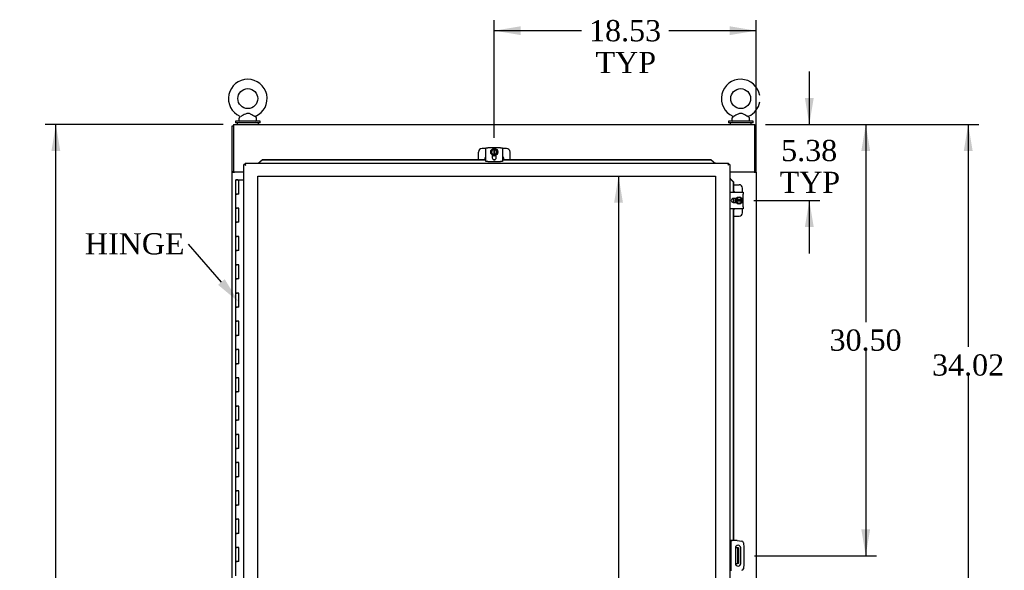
# Model space of a CAD drawing. Header units: inches. Extents: x 1 to 299, y -2 to 199.
# Tile 16 of 30: x 46 to 116, y 103 to 142. Entities that reach past the tile are written whole.
import ezdxf
from ezdxf import colors
from ezdxf.entities.mleader import LeaderData, LeaderLine
from ezdxf.enums import TextEntityAlignment as Align
from ezdxf.lldxf.tags import DXFTag
from ezdxf.math import Vec2, Vec3

# ---------------------------------------------------------------- set-up
doc = ezdxf.new("R2010")
doc.units = ezdxf.units.IN
doc.header["$MEASUREMENT"] = 0
for name, color, linetype in [('COM40153-2', 7, 'Continuous'), ('COM51496-1', 7, 'Continuous'), ('COM51497', 7, 'Continuous'), ('COM51498', 7, 'Continuous'), ('COM53957-3', 7, 'Continuous'), ('COM53960-3', 7, 'Continuous'), ('COM55523', 7, 'Continuous'), ('COM71172-2', 7, 'Continuous'), ('COM71173-2', 7, 'Continuous'), ('Default', 7, 'Continuous'), ('DV1_Default', 7, 'Continuous'), ('SCC19011', 7, 'Continuous'), ('SCS86415', 7, 'Continuous'), ('SPR20280', 7, 'Continuous'), ('WAF25367', 7, 'Continuous'), ('WAF25377', 7, 'Continuous'), ('WAM254785', 7, 'Continuous')]:
    doc.layers.add(name, color=color, linetype=linetype)
doc.styles.add('SEACAD_Times_New_Roman', font='times.ttf')
tags = doc.linetypes.add('HIDDEN2', pattern=[0.1875, 0.125, -0.0625]).pattern_tags.tags
tags[6:7] = [DXFTag(74, 4), DXFTag(75, 0), DXFTag(340, '0'), DXFTag(46, 0.0), DXFTag(50, 0.0), DXFTag(44, 0.0), DXFTag(45, 0.0)]
tags[4:5] = [DXFTag(74, 4), DXFTag(75, 0), DXFTag(340, '0'), DXFTag(46, 0.0), DXFTag(50, 0.0), DXFTag(44, 0.0), DXFTag(45, 0.0)]
doc.dimstyles.new('HAMMOND_(STH_-_300x200)', dxfattribs={"dimtxt": 1.5, "dimasz": 1.875, "dimexe": 0.75, "dimexo": 0.75, "dimgap": 0.375, "dimtad": 0, "dimtih": 1, "dimtoh": 1, "dimzin": 0, "dimdsep": 46, "dimtxsty": 'SEACAD_Times_New_Roman', "dimblk1": '_SE_FILLED', "dimblk2": '_SE_FILLED', "dimsah": 1, "dimcen": 0.75, "dimadec": 0, "dimazin": 0, "dimtfac": 0.8, "dimtofl": 0, "dimtmove": 1, "dimatfit": 3, "dimfxl": 0, "dimtolj": 1, "dimtzin": 0, "dimarcsym": 0})

# ---------------------------------------------------------------- blocks, each defined once
blk = doc.blocks.new('DMBLK1452')
at = {"layer": 'Default', "linetype": 'Continuous'}
for points in [[(48.522, 132.545), (49.147, 132.545), (48.835, 134.42)], [(48.522, 64.235), (48.835, 62.36), (49.147, 64.235)]]:
    blk.add_hatch(color=7, dxfattribs=at).paths.add_polyline_path(points)
at = {"layer": 'Default', "color": 7, "linetype": 'Continuous'}
for p, q in [((60.663, 134.42), (48.085, 134.42)), ((48.835, 99.665), (48.835, 134.42)), ((48.835, 62.36), (48.835, 97.64)), ((60.663, 62.36), (48.085, 62.36))]:
    blk.add_line(p, q, dxfattribs=at)
at = {"layer": 'Default', "color": 7, "linetype": 'Continuous', "style": 'SEACAD_Times_New_Roman'}
blk.add_text('72.06', height=1.5, dxfattribs=at).set_placement((46.276, 99.14), align=Align.TOP_LEFT)
blk = doc.blocks.new('_SE_FILLED')
at = {"color": 0}
blk.add_line((0, 0), (-1, 0), dxfattribs=at)
blk.add_solid([(0, 0), (-1, -0.1665), (-1, 0.1665), (0, 0)], dxfattribs=at)
blk = doc.blocks.new('DMBLK1470')
at = {"layer": 'Default', "linetype": 'Continuous'}
for points in [[(102.448, 136.295), (101.823, 136.295), (102.136, 134.42)], [(102.448, 127.17), (102.136, 129.045), (101.823, 127.17)]]:
    blk.add_hatch(color=7, dxfattribs=at).paths.add_polyline_path(points)
at = {"layer": 'Default', "color": 7, "linetype": 'Continuous'}
for p, q in [((102.136, 138.17), (102.136, 134.42)), ((99.033, 134.42), (102.886, 134.42)), ((98.204, 129.045), (102.886, 129.045)), ((102.136, 129.045), (102.136, 125.295))]:
    blk.add_line(p, q, dxfattribs=at)
at = {"layer": 'Default', "color": 7, "linetype": 'Continuous', "style": 'SEACAD_Times_New_Roman'}
for s, p in [('5.38', (100.145, 133.328)), ('TYP', (100.038, 131.078))]:
    blk.add_text(s, height=1.5, dxfattribs=at).set_placement(p, align=Align.TOP_LEFT)
blk = doc.blocks.new('DMBLK1471')
at = {"layer": 'Default', "linetype": 'Continuous'}
for points in [[(106.441, 132.545), (106.129, 134.42), (105.816, 132.545)], [(106.441, 105.794), (105.816, 105.794), (106.129, 103.919)]]:
    blk.add_hatch(color=7, dxfattribs=at).paths.add_polyline_path(points)
at = {"layer": 'Default', "color": 7, "linetype": 'Continuous'}
for p, q in [((99.033, 134.42), (106.879, 134.42)), ((106.129, 134.42), (106.129, 120.444)), ((106.129, 118.419), (106.129, 103.919)), ((98.255, 103.919), (106.879, 103.919))]:
    blk.add_line(p, q, dxfattribs=at)
at = {"layer": 'Default', "color": 7, "linetype": 'Continuous', "style": 'SEACAD_Times_New_Roman'}
blk.add_text('30.50', height=1.5, dxfattribs=at).set_placement((103.569, 119.919), align=Align.TOP_LEFT)
blk = doc.blocks.new('DMBLK1472')
at = {"layer": 'Default', "linetype": 'Continuous'}
for points in [[(113.691, 132.545), (113.379, 134.42), (113.066, 132.545)], [(113.691, 102.271), (113.066, 102.271), (113.379, 100.396)]]:
    blk.add_hatch(color=7, dxfattribs=at).paths.add_polyline_path(points)
at = {"layer": 'Default', "color": 7, "linetype": 'Continuous'}
for p, q in [((99.033, 134.42), (114.129, 134.42)), ((113.379, 134.42), (113.379, 118.683)), ((113.379, 116.658), (113.379, 100.396)), ((98.204, 100.396), (114.129, 100.396))]:
    blk.add_line(p, q, dxfattribs=at)
at = {"layer": 'Default', "color": 7, "linetype": 'Continuous', "style": 'SEACAD_Times_New_Roman'}
blk.add_text('34.02', height=1.5, dxfattribs=at).set_placement((110.82, 118.158), align=Align.TOP_LEFT)
blk = doc.blocks.new('DMBLK1473')
at = {"layer": 'Default', "linetype": 'Continuous'}
for points in [[(81.723, 141.366), (79.848, 141.053), (81.723, 140.741)], [(96.503, 141.366), (96.503, 140.741), (98.378, 141.053)]]:
    blk.add_hatch(color=7, dxfattribs=at).paths.add_polyline_path(points)
at = {"layer": 'Default', "color": 7, "linetype": 'Continuous'}
for p, q in [((79.848, 133.47), (79.848, 141.803)), ((98.378, 131.795), (98.378, 141.803)), ((86.029, 141.053), (79.848, 141.053)), ((98.378, 141.053), (92.198, 141.053))]:
    blk.add_line(p, q, dxfattribs=at)
at = {"layer": 'Default', "color": 7, "linetype": 'Continuous', "style": 'SEACAD_Times_New_Roman'}
for s, p in [('18.53', (86.554, 141.803)), ('TYP', (87.016, 139.553))]:
    blk.add_text(s, height=1.5, dxfattribs=at).set_placement(p, align=Align.TOP_LEFT)
blk = doc.blocks.new('DMBLK1478')
at = {"layer": 'Default', "linetype": 'Continuous'}
for points in [[(88.328, 128.89), (88.953, 128.89), (88.641, 130.765)], [(88.328, 72.108), (88.641, 70.233), (88.953, 72.108)]]:
    blk.add_hatch(color=7, dxfattribs=at).paths.add_polyline_path(points)
at = {"layer": 'Default', "color": 7, "linetype": 'Continuous'}
for p, q in [((88.641, 130.765), (88.641, 101.774)), ((88.641, 99.749), (88.641, 70.233))]:
    blk.add_line(p, q, dxfattribs=at)
at = {"layer": 'Default', "color": 7, "linetype": 'Continuous', "style": 'SEACAD_Times_New_Roman'}
blk.add_text('60.53', height=1.5, dxfattribs=at).set_placement((86.082, 101.249), align=Align.TOP_LEFT)

msp = doc.modelspace()

# ---------------------------------------------------------------- linework, layer by layer
at = {"layer": 'COM40153-2', "color": 7, "linetype": 'Continuous'}
for p, q in [((96.575, 104.982), (96.505, 104.982)), ((96.575, 104.982), (96.575, 102.857)), ((96.575, 104.982), (96.68, 104.982)), ((97.028, 104.982), (96.68, 104.982)), ((97.028, 104.982), (97.363, 104.952)), ((97.476, 104.839), (97.505, 104.505)), ((97.505, 104.505), (97.505, 103.334)), ((96.912, 104.469), (96.912, 103.369)), ((97.287, 103.369), (97.287, 104.469)), ((97.505, 103.334), (97.476, 102.999))]:
    msp.add_line(p, q, dxfattribs=at)
for centre, radius, start, end in [((97.099, 104.469), 0.188, 0, 180), ((97.352, 104.828), 0.125, 5, 85), ((97.099, 103.369), 0.188, 180, 0), ((97.352, 103.01), 0.125, 275, 355)]:
    msp.add_arc(centre, radius, start, end, dxfattribs=at)
at = {"layer": 'COM51496-1', "color": 7, "linetype": 'Continuous'}
for p, q in [((97.02, 104.482), (96.912, 104.482)), ((97.056, 104.482), (97.02, 104.482)), ((97.056, 104.482), (97.056, 103.357)), ((97.128, 104.482), (97.056, 104.482)), ((97.128, 104.482), (97.128, 103.357)), ((96.912, 103.357), (97.02, 103.357)), ((97.02, 103.357), (97.056, 103.357)), ((97.128, 103.357), (97.056, 103.357))]:
    msp.add_line(p, q, dxfattribs=at)
at = {"layer": 'COM51497', "color": 7, "linetype": 'Continuous'}
for p, q in [((79.26, 132.759), (79.403, 132.759)), ((79.26, 131.789), (79.26, 132.759)), ((80.294, 132.759), (79.403, 132.759)), ((80.294, 132.759), (80.437, 132.759)), ((80.437, 132.759), (80.437, 131.789)), ((79.403, 131.789), (79.26, 131.789)), ((79.403, 131.789), (80.294, 131.789)), ((79.708, 132.263), (79.708, 132.063)), ((79.989, 132.063), (79.989, 132.263)), ((80.437, 131.789), (80.294, 131.789)), ((96.505, 129.633), (97.454, 129.633)), ((97.454, 129.633), (97.454, 129.49)), ((96.959, 129.185), (96.759, 129.185)), ((96.759, 128.904), (96.959, 128.904)), ((97.454, 128.599), (97.454, 129.49)), ((97.454, 128.456), (96.505, 128.456)), ((97.454, 128.599), (97.454, 128.456))]:
    msp.add_line(p, q, dxfattribs=at)
for centre, radius, start, end in [((79.848, 132.063), 0.141, 180, 0), ((96.759, 129.045), 0.14, 90, 270)]:
    msp.add_arc(centre, radius, start, end, dxfattribs=at)
at = {"layer": 'COM51498', "color": 7, "linetype": 'Continuous'}
for p, q in [((78.733, 131.953), (78.733, 132.47)), ((79.26, 132.72), (78.983, 132.72)), ((80.714, 132.72), (80.437, 132.72)), ((80.964, 131.953), (80.964, 132.47)), ((79.17, 131.97), (79.17, 131.953)), ((79.782, 132.22), (79.708, 132.22)), ((79.989, 132.22), (79.917, 132.22)), ((80.527, 131.953), (80.527, 131.97)), ((96.773, 130.16), (97.165, 130.16)), ((97.415, 129.633), (97.415, 129.91)), ((96.915, 129.111), (96.915, 129.185)), ((96.915, 128.904), (96.915, 128.976)), ((97.415, 128.179), (97.415, 128.456)), ((96.773, 127.929), (97.165, 127.929))]:
    msp.add_line(p, q, dxfattribs=at)
for centre, start, end in [((78.983, 132.47), 90, 180), ((80.714, 132.47), 0, 90), ((79.42, 131.97), 129.93243, 180), ((80.277, 131.97), 0, 50.06757), ((96.665, 129.473), 39.93243, 64.51684), ((97.165, 129.91), 0, 90), ((96.665, 128.616), 295.48316, 320.06757), ((97.165, 128.179), 270, 0)]:
    msp.add_arc(centre, 0.25, start, end, dxfattribs=at)
at = {"layer": 'COM53957-3', "color": 7, "linetype": 'Continuous'}
for p, q in [((62.225, 131.686), (62.225, 131.63)), ((62.225, 131.686), (63.1, 131.686)), ((62.225, 131.686), (62.225, 131.686)), ((62.225, 131.686), (96.41, 131.686)), ((63.266, 131.771), (63.455, 131.953)), ((63.455, 131.929), (63.266, 131.746)), ((63.266, 131.746), (63.266, 131.771)), ((63.455, 131.953), (63.455, 131.929)), ((63.455, 131.953), (79.26, 131.953)), ((63.455, 131.929), (79.26, 131.929)), ((79.761, 131.953), (79.936, 131.953)), ((79.807, 131.929), (79.89, 131.929)), ((80.437, 131.953), (95.18, 131.953)), ((80.437, 131.929), (95.18, 131.929)), ((95.18, 131.953), (95.18, 131.929)), ((95.18, 131.953), (95.37, 131.771)), ((95.37, 131.746), (95.18, 131.929)), ((95.37, 131.746), (95.37, 131.771)), ((95.535, 131.686), (96.41, 131.686)), ((96.41, 131.63), (96.41, 131.686)), ((96.41, 131.686), (96.41, 131.686)), ((62.186, 131.59), (62.13, 131.59)), ((62.13, 69.249), (62.13, 131.59)), ((62.225, 131.59), (62.186, 131.59)), ((62.225, 131.591), (62.225, 131.63)), ((62.261, 131.555), (62.225, 131.591)), ((62.273, 131.543), (62.273, 131.543)), ((62.273, 131.543), (62.273, 131.543)), ((62.273, 131.543), (62.273, 131.543)), ((62.273, 131.543), (62.273, 131.543)), ((96.362, 131.543), (96.363, 131.543)), ((96.362, 131.543), (96.362, 131.543)), ((96.363, 131.543), (96.362, 131.543)), ((96.363, 131.543), (96.363, 131.543)), ((96.367, 131.547), (96.411, 131.59)), ((96.41, 131.591), (96.41, 131.63)), ((96.411, 131.59), (96.45, 131.59)), ((96.505, 131.59), (96.45, 131.59)), ((96.506, 131.59), (96.505, 131.59)), ((96.505, 131.59), (96.505, 69.249)), ((96.506, 131.59), (96.506, 130.715)), ((96.566, 130.549), (96.59, 130.549)), ((96.748, 130.36), (96.566, 130.549)), ((96.59, 130.549), (96.773, 130.36)), ((96.773, 130.36), (96.748, 130.36)), ((96.748, 130.36), (96.748, 129.633)), ((96.773, 130.36), (96.773, 129.633)), ((96.748, 129.185), (96.748, 128.904)), ((96.773, 129.185), (96.773, 128.904)), ((96.748, 128.456), (96.748, 104.983)), ((96.773, 128.456), (96.773, 104.983)), ((96.506, 104.982), (96.506, 104.983)), ((96.506, 104.983), (96.566, 104.983)), ((96.748, 104.983), (96.566, 104.983)), ((96.773, 104.983), (96.748, 104.983))]:
    msp.add_line(p, q, dxfattribs=at)
for centre, radius, start, end in [((62.695, 132.413), 0.967, 238.26142, 244.13089), ((61.297, 131.062), 1.088, 26.19592, 31.41177), ((97.233, 131.121), 0.967, 148.26142, 154.13089), ((95.882, 132.519), 1.088, 296.19592, 301.41177)]:
    msp.add_arc(centre, radius, start, end, dxfattribs=at)
for points in [[(63.1, 131.686), (63.114, 131.686), (63.128, 131.689), (63.156, 131.695), (63.17, 131.7), (63.197, 131.712), (63.211, 131.718), (63.239, 131.732), (63.252, 131.739), (63.266, 131.746)], [(95.37, 131.746), (95.383, 131.739), (95.397, 131.732), (95.425, 131.718), (95.439, 131.712), (95.466, 131.7), (95.48, 131.695), (95.508, 131.689), (95.522, 131.686), (95.535, 131.686)], [(96.506, 130.715), (96.506, 130.702), (96.508, 130.688), (96.515, 130.66), (96.52, 130.646), (96.532, 130.619), (96.538, 130.605), (96.552, 130.577), (96.559, 130.563), (96.566, 130.549)]]:
    msp.add_open_spline(points, degree=3, knots=[0, 0, 0, 0, 0.25, 0.25, 0.5, 0.5, 0.75, 0.75, 1, 1, 1, 1], dxfattribs=at)
for points in [[(63.235, 131.723), (63.245, 131.739), (63.256, 131.755), (63.266, 131.771)], [(95.37, 131.771), (95.38, 131.755), (95.391, 131.739), (95.401, 131.723)], [(96.543, 130.581), (96.559, 130.571), (96.575, 130.56), (96.59, 130.549)]]:
    msp.add_open_spline(points, degree=3, dxfattribs=at)
at = {"layer": 'COM53960-3', "color": 7, "linetype": 'Continuous'}
for p, q in [((61.413, 134.42), (98.283, 134.42)), ((61.413, 134.42), (61.413, 134.277)), ((61.413, 134.277), (61.413, 131.075)), ((98.283, 134.277), (98.283, 134.42)), ((98.283, 131.075), (98.283, 134.277)), ((61.413, 131.075), (62.13, 131.075)), ((96.506, 131.075), (98.283, 131.075))]:
    msp.add_line(p, q, dxfattribs=at)
at = {"layer": 'COM55523', "color": 7, "linetype": 'Continuous'}
for p, q in [((61.538, 130.499), (61.772, 130.499)), ((61.538, 130.499), (61.538, 129.499)), ((61.593, 130.508), (61.593, 130.534)), ((61.593, 130.534), (61.643, 130.534)), ((61.643, 130.508), (61.593, 130.508)), ((61.605, 130.508), (61.605, 130.499)), ((61.643, 130.534), (61.668, 130.534)), ((61.643, 130.508), (61.668, 130.508)), ((61.668, 130.534), (61.718, 130.534)), ((61.718, 130.508), (61.668, 130.508)), ((61.705, 130.499), (61.705, 130.508)), ((61.718, 130.534), (61.718, 130.508)), ((61.772, 130.499), (62.13, 130.499)), ((61.772, 129.499), (61.772, 130.499)), ((61.538, 129.499), (61.655, 129.499)), ((61.538, 129.499), (61.538, 128.499)), ((61.655, 129.499), (61.538, 129.499)), ((61.772, 129.499), (61.655, 129.499)), ((61.538, 128.499), (61.655, 128.499)), ((61.655, 128.499), (61.538, 128.499)), ((61.538, 128.499), (61.538, 127.499)), ((61.772, 128.499), (61.655, 128.499)), ((61.772, 127.499), (61.772, 128.499)), ((61.538, 127.499), (61.655, 127.499)), ((61.538, 127.499), (61.538, 126.499)), ((61.655, 127.499), (61.538, 127.499)), ((61.772, 127.499), (61.655, 127.499)), ((61.538, 126.499), (61.655, 126.499)), ((61.655, 126.499), (61.538, 126.499)), ((61.538, 126.499), (61.538, 125.499)), ((61.772, 126.499), (61.655, 126.499)), ((61.772, 125.499), (61.772, 126.499)), ((61.538, 125.499), (61.655, 125.499)), ((61.538, 125.499), (61.538, 124.499)), ((61.655, 125.499), (61.538, 125.499)), ((61.772, 125.499), (61.655, 125.499)), ((61.538, 124.499), (61.655, 124.499)), ((61.655, 124.499), (61.538, 124.499)), ((61.538, 124.499), (61.538, 123.499)), ((61.772, 124.499), (61.655, 124.499)), ((61.772, 123.499), (61.772, 124.499)), ((61.538, 123.499), (61.655, 123.499)), ((61.538, 123.499), (61.538, 122.499)), ((61.655, 123.499), (61.538, 123.499)), ((61.772, 123.499), (61.655, 123.499)), ((61.538, 122.499), (61.655, 122.499)), ((61.655, 122.499), (61.538, 122.499)), ((61.538, 122.499), (61.538, 121.499)), ((61.772, 122.499), (61.655, 122.499)), ((61.772, 121.499), (61.772, 122.499)), ((61.538, 121.499), (61.655, 121.499)), ((61.538, 121.499), (61.538, 120.499)), ((61.655, 121.499), (61.538, 121.499)), ((61.772, 121.499), (61.655, 121.499)), ((61.538, 120.499), (61.655, 120.499)), ((61.655, 120.499), (61.538, 120.499)), ((61.538, 120.499), (61.538, 119.499)), ((61.772, 120.499), (61.655, 120.499)), ((61.772, 119.499), (61.772, 120.499)), ((61.538, 119.499), (61.655, 119.499)), ((61.538, 119.499), (61.538, 118.499)), ((61.655, 119.499), (61.538, 119.499)), ((61.772, 119.499), (61.655, 119.499)), ((61.538, 118.499), (61.655, 118.499)), ((61.655, 118.499), (61.538, 118.499)), ((61.538, 118.499), (61.538, 117.499)), ((61.772, 118.499), (61.655, 118.499)), ((61.772, 117.499), (61.772, 118.499)), ((61.538, 117.499), (61.655, 117.499)), ((61.538, 117.499), (61.538, 116.499)), ((61.655, 117.499), (61.538, 117.499)), ((61.772, 117.499), (61.655, 117.499)), ((61.538, 116.499), (61.655, 116.499)), ((61.655, 116.499), (61.538, 116.499)), ((61.538, 116.499), (61.538, 115.499)), ((61.772, 116.499), (61.655, 116.499)), ((61.772, 115.499), (61.772, 116.499)), ((61.538, 115.499), (61.655, 115.499)), ((61.538, 115.499), (61.538, 114.499)), ((61.655, 115.499), (61.538, 115.499)), ((61.772, 115.499), (61.655, 115.499)), ((61.538, 114.499), (61.655, 114.499)), ((61.655, 114.499), (61.538, 114.499)), ((61.538, 114.499), (61.538, 113.499)), ((61.772, 114.499), (61.655, 114.499)), ((61.772, 113.499), (61.772, 114.499)), ((61.538, 113.499), (61.655, 113.499)), ((61.538, 113.499), (61.538, 112.499)), ((61.655, 113.499), (61.538, 113.499)), ((61.772, 113.499), (61.655, 113.499)), ((61.538, 112.499), (61.655, 112.499)), ((61.655, 112.499), (61.538, 112.499)), ((61.538, 112.499), (61.538, 111.499)), ((61.772, 112.499), (61.655, 112.499)), ((61.772, 111.499), (61.772, 112.499)), ((61.538, 111.499), (61.655, 111.499)), ((61.538, 111.499), (61.538, 110.499)), ((61.655, 111.499), (61.538, 111.499)), ((61.772, 111.499), (61.655, 111.499)), ((61.538, 110.499), (61.655, 110.499)), ((61.655, 110.499), (61.538, 110.499)), ((61.538, 110.499), (61.538, 109.499)), ((61.772, 110.499), (61.655, 110.499)), ((61.772, 109.499), (61.772, 110.499)), ((61.538, 109.499), (61.655, 109.499)), ((61.538, 109.499), (61.538, 108.499)), ((61.655, 109.499), (61.538, 109.499)), ((61.772, 109.499), (61.655, 109.499)), ((61.538, 108.499), (61.655, 108.499)), ((61.655, 108.499), (61.538, 108.499)), ((61.538, 108.499), (61.538, 107.499)), ((61.772, 108.499), (61.655, 108.499)), ((61.772, 107.499), (61.772, 108.499)), ((61.538, 107.499), (61.655, 107.499)), ((61.538, 107.499), (61.538, 106.499)), ((61.655, 107.499), (61.538, 107.499)), ((61.772, 107.499), (61.655, 107.499)), ((61.538, 106.499), (61.655, 106.499)), ((61.655, 106.499), (61.538, 106.499)), ((61.538, 106.499), (61.538, 105.499)), ((61.772, 106.499), (61.655, 106.499)), ((61.772, 105.499), (61.772, 106.499)), ((61.538, 105.499), (61.655, 105.499)), ((61.538, 105.499), (61.538, 104.499)), ((61.655, 105.499), (61.538, 105.499)), ((61.772, 105.499), (61.655, 105.499)), ((61.538, 104.499), (61.655, 104.499)), ((61.655, 104.499), (61.538, 104.499)), ((61.538, 104.499), (61.538, 103.499)), ((61.772, 104.499), (61.655, 104.499)), ((61.772, 103.499), (61.772, 104.499)), ((61.538, 103.499), (61.655, 103.499)), ((61.538, 103.499), (61.538, 102.499)), ((61.655, 103.499), (61.538, 103.499)), ((61.772, 103.499), (61.655, 103.499))]:
    msp.add_line(p, q, dxfattribs=at)
at = {"layer": 'COM71172-2', "color": 7, "linetype": 'Continuous'}
for p, q in [((61.318, 131.075), (61.318, 134.325)), ((61.318, 134.325), (61.413, 134.325)), ((61.318, 131.045), (61.318, 131.075)), ((61.413, 131.075), (61.318, 131.075)), ((61.318, 69.735), (61.318, 131.045)), ((61.318, 131.045), (61.461, 131.045)), ((61.413, 131.045), (61.413, 131.075)), ((62.13, 131.045), (61.461, 131.045))]:
    msp.add_line(p, q, dxfattribs=at)
at = {"layer": 'COM71173-2', "color": 7, "linetype": 'Continuous'}
for p, q in [((98.378, 134.325), (98.283, 134.325)), ((98.378, 131.075), (98.378, 134.325)), ((98.235, 131.045), (96.506, 131.045)), ((98.235, 131.045), (98.378, 131.045)), ((98.283, 131.045), (98.283, 131.075)), ((98.378, 131.075), (98.283, 131.075)), ((98.378, 131.045), (98.378, 131.075)), ((98.378, 131.045), (98.378, 69.735))]:
    msp.add_line(p, q, dxfattribs=at)
at = {"layer": 'DV1_Default', "color": 7, "linetype": 'HIDDEN2'}
for p, q in [((63.13, 130.765), (95.506, 130.765)), ((63.13, 70.233), (63.13, 130.765)), ((95.506, 130.765), (95.506, 70.233))]:
    msp.add_line(p, q, dxfattribs=at)
at = {"layer": 'SCC19011', "color": 7, "linetype": 'Continuous'}
for p, q in [((79.74, 132.685), (79.607, 132.47)), ((79.607, 132.47), (79.74, 132.255)), ((79.814, 132.685), (79.74, 132.685)), ((79.882, 132.685), (79.814, 132.685)), ((79.814, 132.685), (79.814, 132.664)), ((79.814, 132.664), (79.814, 132.654)), ((79.814, 132.654), (79.814, 132.285)), ((79.957, 132.685), (79.882, 132.685)), ((79.882, 132.664), (79.882, 132.685)), ((79.882, 132.654), (79.882, 132.664)), ((79.882, 132.285), (79.882, 132.654)), ((80.089, 132.47), (79.957, 132.685)), ((79.957, 132.255), (80.089, 132.47)), ((79.74, 132.255), (79.814, 132.255)), ((79.814, 132.285), (79.814, 132.275)), ((79.814, 132.275), (79.814, 132.255)), ((79.814, 132.255), (79.882, 132.255)), ((79.882, 132.275), (79.882, 132.285)), ((79.882, 132.255), (79.882, 132.275)), ((79.882, 132.255), (79.957, 132.255)), ((97.165, 129.286), (96.95, 129.153)), ((96.95, 129.153), (96.95, 129.079)), ((96.95, 129.079), (96.95, 129.011)), ((96.971, 129.079), (96.95, 129.079)), ((96.95, 129.011), (96.95, 128.936)), ((96.95, 129.011), (96.971, 129.011)), ((96.95, 128.936), (97.165, 128.804)), ((96.981, 129.079), (96.971, 129.079)), ((96.971, 129.011), (96.981, 129.011)), ((97.35, 129.079), (96.981, 129.079)), ((96.981, 129.011), (97.35, 129.011)), ((97.38, 129.153), (97.165, 129.286)), ((97.165, 128.804), (97.38, 128.936)), ((97.36, 129.079), (97.35, 129.079)), ((97.35, 129.011), (97.36, 129.011)), ((97.38, 129.079), (97.36, 129.079)), ((97.36, 129.011), (97.38, 129.011)), ((97.38, 129.079), (97.38, 129.153)), ((97.38, 129.011), (97.38, 129.079)), ((97.38, 128.936), (97.38, 129.011))]:
    msp.add_line(p, q, dxfattribs=at)
for centre, radius, start, end in [((79.848, 132.47), 0.188, 100.44743, 259.55257), ((79.848, 132.47), 0.188, 280.44743, 79.55257), ((97.165, 129.045), 0.188, 10.44743, 169.55257), ((97.165, 129.045), 0.187, 190.44743, 349.55257)]:
    msp.add_arc(centre, radius, start, end, dxfattribs=at)
at = {"layer": 'SCS86415', "color": 7, "linetype": 'Continuous'}
for p, q in [((61.788, 134.839), (61.788, 134.72)), ((61.867, 134.956), (61.802, 134.877)), ((63.025, 134.877), (62.958, 134.957)), ((63.038, 134.72), (63.038, 134.839)), ((96.658, 134.839), (96.658, 134.72)), ((96.737, 134.956), (96.672, 134.877)), ((97.895, 134.877), (97.828, 134.957)), ((97.908, 134.72), (97.908, 134.839))]:
    msp.add_line(p, q, dxfattribs=at)
for centre in [(62.413, 136.249), (97.283, 136.249)]:
    msp.add_circle(centre, 0.704, dxfattribs=at)
for centre, radius, start, end in [((62.413, 136.249), 1.367, 294.02285, 246.00767), ((97.283, 136.249), 1.367, 9.63461, 246.00767), ((97.283, 136.249), 1.367, 294.02285, 350.36539), ((61.848, 134.839), 0.06, 140.32138, 180), ((61.848, 134.72), 0.06, 180, 270), ((61.843, 134.973), 0.03, 297.89156, 61.95204), ((62.98, 134.978), 0.0244, 113.51653, 159.23912), ((62.978, 134.72), 0.06, 270, 0), ((62.978, 134.839), 0.06, 0, 39.67862), ((96.718, 134.839), 0.06, 140.32138, 180), ((96.718, 134.72), 0.06, 180, 270), ((96.713, 134.973), 0.03, 297.89156, 61.95204), ((97.85, 134.978), 0.0244, 113.51653, 159.23912), ((97.848, 134.72), 0.06, 270, 0), ((97.848, 134.839), 0.06, 0, 39.67862)]:
    msp.add_arc(centre, radius, start, end, dxfattribs=at)
for points in [[(62.961, 134.954), (62.96, 134.954), (62.943, 134.964), (62.896, 134.99), (62.875, 135.001), (62.83, 135.026), (62.806, 135.039), (62.728, 135.082), (62.673, 135.114), (62.586, 135.158), (62.557, 135.172), (62.496, 135.195), (62.464, 135.204), (62.399, 135.208), (62.366, 135.204), (62.304, 135.186), (62.274, 135.173), (62.186, 135.132), (62.13, 135.1), (62.024, 135.041), (61.974, 135.013), (61.935, 134.992)], [(97.831, 134.954), (97.83, 134.954), (97.813, 134.964), (97.766, 134.99), (97.745, 135.001), (97.7, 135.026), (97.676, 135.039), (97.598, 135.082), (97.543, 135.114), (97.456, 135.158), (97.427, 135.172), (97.366, 135.195), (97.334, 135.204), (97.269, 135.208), (97.236, 135.204), (97.174, 135.186), (97.144, 135.173), (97.056, 135.132), (97, 135.1), (96.894, 135.041), (96.844, 135.013), (96.805, 134.992)]]:
    msp.add_open_spline(points, degree=3, knots=[0.5685641, 0.5685641, 0.5685641, 0.5685641, 0.625, 0.625, 0.65625, 0.65625, 0.6875, 0.6875, 0.75, 0.75, 0.78125, 0.78125, 0.8125, 0.8125, 0.84375, 0.84375, 0.875, 0.875, 0.9375, 0.9375, 1, 1, 1, 1], dxfattribs=at)
at = {"layer": 'SPR20280', "color": 7, "linetype": 'Continuous'}
for points, knots in [([(79.707, 132.261), (79.731, 132.244), (79.788, 132.219), (79.882, 132.213), (79.95, 132.235), (79.983, 132.255), (79.989, 132.259)], [0.7674218, 0.7674218, 0.7674218, 0.7674218, 0.77798983, 0.7890906, 0.80019147, 0.80289251, 0.80289251, 0.80289251, 0.80289251]), ([(79.707, 132.252), (79.726, 132.239), (79.773, 132.217), (79.852, 132.204), (79.933, 132.218), (79.974, 132.241), (79.99, 132.251)], [0.95809881, 0.95809881, 0.95809881, 0.95809881, 0.9661238, 0.97598802, 0.98694613, 0.99365696, 0.99365696, 0.99365696, 0.99365696]), ([(96.947, 129.186), (96.935, 129.167), (96.913, 129.12), (96.9, 129.041), (96.914, 128.96), (96.937, 128.919), (96.947, 128.903)], [0.95809881, 0.95809881, 0.95809881, 0.95809881, 0.9661238, 0.97598802, 0.98694613, 0.99365696, 0.99365696, 0.99365696, 0.99365696]), ([(96.957, 129.186), (96.94, 129.162), (96.915, 129.105), (96.909, 129.011), (96.931, 128.943), (96.951, 128.91), (96.955, 128.903)], [0.7674218, 0.7674218, 0.7674218, 0.7674218, 0.77798983, 0.7890906, 0.80019147, 0.80289251, 0.80289251, 0.80289251, 0.80289251])]:
    msp.add_open_spline(points, degree=3, knots=knots, dxfattribs=at)
at = {"layer": 'WAF25367', "color": 7, "linetype": 'Continuous'}
for centre in [(79.848, 132.47), (97.165, 129.045)]:
    msp.add_circle(centre, 0.25, dxfattribs=at)
at = {"layer": 'WAF25377', "color": 7, "linetype": 'Continuous'}
for p, q in [((63.288, 134.66), (61.538, 134.66)), ((61.538, 134.66), (61.538, 134.545)), ((63.288, 134.545), (61.538, 134.545)), ((63.288, 134.545), (63.288, 134.66)), ((98.158, 134.66), (96.408, 134.66)), ((96.408, 134.66), (96.408, 134.545)), ((98.158, 134.545), (96.408, 134.545)), ((98.158, 134.545), (98.158, 134.66))]:
    msp.add_line(p, q, dxfattribs=at)
at = {"layer": 'WAM254785', "color": 7, "linetype": 'Continuous'}
for p, q in [((61.663, 134.545), (61.663, 134.42)), ((63.163, 134.42), (63.163, 134.545)), ((96.533, 134.545), (96.533, 134.42)), ((98.033, 134.42), (98.033, 134.545))]:
    msp.add_line(p, q, dxfattribs=at)

# ---------------------------------------------------------------- dimensions: what is measured, and where the dimension line sits
at = {"layer": 'Default', "color": 7, "linetype": 'Continuous'}
dim = msp.add_linear_dim(base=(79.848, 141.053), p1=(98.378, 131.045), p2=(79.848, 132.72), text='\\A1;<>\\PTYP', dimstyle='HAMMOND_(STH_-_300x200)', override={"dimtmove": 0}, dxfattribs=at)
dim.commit()
dim.dimension.update_dxf_attribs({"geometry": 'DMBLK1473', "text_midpoint": (89.113, 141.053), "dimtype": 160})
for base, p1, p2, angle, text, picture, middle, dimtype in [((102.135642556, 129.044570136), (98.283403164, 134.419570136), (97.454403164, 129.044570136), 90, '\\A1;<>\\PTYP', 'DMBLK1470', (102.135642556, 132.578081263), 160), ((48.835, 62.36), (61.413, 62.36), (61.413, 134.42), 90, '\\A1;<>', 'DMBLK1452', (48.835, 98.39), 161), ((113.379, 100.396), (98.283, 134.42), (97.454, 100.396), 90, '\\A1;<>', 'DMBLK1472', (113.379, 117.408), 160), ((106.129, 103.919), (98.283, 134.42), (97.505, 103.919), 90, '\\A1;<>', 'DMBLK1471', (106.129, 119.169), 160), ((88.641, 130.765), (95.506, 130.765), (95.506, 70.233), 270, '\\A1;<>', 'DMBLK1478', (88.641, 100.499), 161)]:
    dim = msp.add_linear_dim(base=base, p1=p1, p2=p2, angle=angle, text=text, dimstyle='HAMMOND_(STH_-_300x200)', override={"dimtmove": 0}, dxfattribs=at)
    dim.commit()
    dim.dimension.update_dxf_attribs({"geometry": picture, "text_midpoint": middle, "dimtype": dimtype})

# ---------------------------------------------------------------- leaders
ml = msp.add_multileader_mtext('Standard', dxfattribs=at)
ml.set_content('{\\pxsm0.9;\\fTimes New Roman|b0||i0||c0|p34;\\W1.;HINGE\\P}', color=7)
ml.set_leader_properties()
ml.build(insert=Vec2(0, 0))
ml.multileader.update_dxf_attribs({"dogleg_length": 0, "arrow_head_size": 1.875})
ctx = ml.context
ctx.base_point, ctx.char_height, ctx.arrow_head_size, ctx.landing_gap_size = Vec3(50.799, 125.305), 1.5, 1.875, 0.525
notes = []
notes.append((ctx, [(0, (1, 1, 0), (58.22, 125.965), (-1, 0), 0, [(0, [(61.772, 121.859)], 0, [])])]))
ctx.mtext.insert = Vec3(50.889, 126.731)
for ctx, leaders in notes:
    for number, flags, end, landing, length, lines in leaders:
        leader = LeaderData()
        leader.index, (leader.has_last_leader_line, leader.has_dogleg_vector, leader.attachment_direction) = number, flags
        leader.last_leader_point, leader.dogleg_vector, leader.dogleg_length = Vec3(end), Vec3(landing), length
        for number, points, colour, breaks in lines:
            line = LeaderLine()
            line.index, line.vertices, line.color, line.breaks = number, Vec3.list(points), colors.encode_raw_color(colour), breaks
            leader.lines.append(line)
        ctx.leaders.append(leader)

doc.saveas('drawing.dxf')
